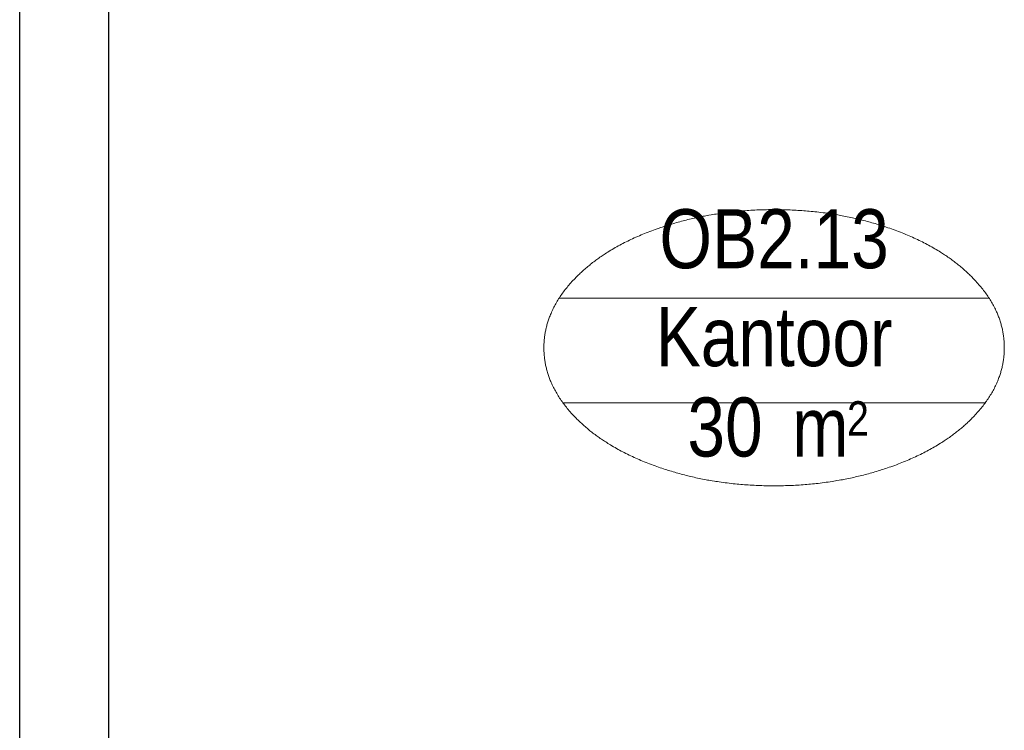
# Model space of a CAD drawing. Header units: millimetres. Extents: x 45699 to 251499, y 244 to 86446.
# Tile 156 of 240: x 242804 to 245571, y 10874 to 12871. Entities that reach past the tile are written whole.
import ezdxf
from ezdxf.enums import TextEntityAlignment as Align

# ---------------------------------------------------------------- set-up
doc = ezdxf.new("R2010")
doc.units = ezdxf.units.MM
doc.header["$LTSCALE"] = 400
doc.layers.add('mat-beton (ihwg)', color=5, linetype='Continuous', lineweight=25)
doc.layers.add('Ruimtenummers', color=5, linetype='Continuous', lineweight=25)
doc.styles.add('Arial Narrow', font='ARIALN.TTF', dxfattribs={"height": 222.25})

# ---------------------------------------------------------------- blocks, each defined once
blk = doc.blocks.new('*U811')
at = {"layer": 'mat-beton (ihwg)', "lineweight": 25}
for p, q in [((53921.1, -35105), (53921.1, -29870)), ((54171.1, -35105), (54171.1, -29870))]:
    blk.add_line(p, q, dxfattribs=at)
blk = doc.blocks.new('Ruimtenummer UV 50')
at = {"layer": 'Ruimtenummers', "color": 8, "lineweight": 5}
for p, q in [((602.2, 156.5), (-602.3, 156.5)), ((594.7, -137.5), (-594.8, -137.5))]:
    blk.add_line(p, q, dxfattribs=at)
blk.add_open_spline([(-323.4, 353.8), (-173.3, 405.8), (173.3, 405.8), (323.4, 353.8), (473.5, 301.8), (560.1, 211.8), (646.8, 121.7), (646.8, 17.7), (646.8, -86.3), (560.1, -176.3), (473.5, -266.4), (323.4, -318.4), (173.3, -370.4), (-173.3, -370.4), (-323.4, -318.4), (-473.5, -266.4), (-560.2, -176.3), (-646.8, -86.3), (-646.8, 17.7), (-646.8, 121.7), (-560.2, 211.8), (-473.5, 301.8), (-323.4, 353.8)], degree=2, knots=[0, 0, 0, 0.09962, 0.19924, 0.19924, 0.283607, 0.283607, 0.349619, 0.349619, 0.415638, 0.415638, 0.5, 0.5, 0.59962, 0.69924, 0.69924, 0.783607, 0.783607, 0.849619, 0.849619, 0.915638, 0.915638, 1, 1, 1], dxfattribs=at)
at = {"layer": 'Ruimtenummers', "attachment_point": 2, "style": 'Arial Narrow'}
for s, insert, char_height in [(' 2', (220.1, -132.8), 96.8), (' m', (103.6, -122.2), 165.95)]:
    blk.add_mtext(s, dxfattribs=dict(at, insert=insert, char_height=char_height))
at = {"layer": 'Ruimtenummers', "style": 'Arial Narrow'}
for tag, p in [('Nummer', (0, 406.9)), ('Naam', (0, 131.7)), ('Oppervlak', (-137.9, -122.2))]:
    blk.add_attdef(tag, text='', height=165.9, dxfattribs=at).set_placement(p, align=Align.TOP_CENTER)

msp = doc.modelspace()

# ---------------------------------------------------------------- block references
at = {"layer": 'mat-beton (ihwg)'}
msp.add_blockref('*U811', (188883.4, 43550), dxfattribs=at)
at = {"layer": 'Ruimtenummers'}
msp.add_blockref('Ruimtenummer UV 50', (244924.1, 11931.3), dxfattribs=at).add_auto_attribs({'Nummer': 'OB2.13', 'Naam': 'Kantoor', 'Oppervlak': '30'})

doc.saveas('drawing.dxf')
